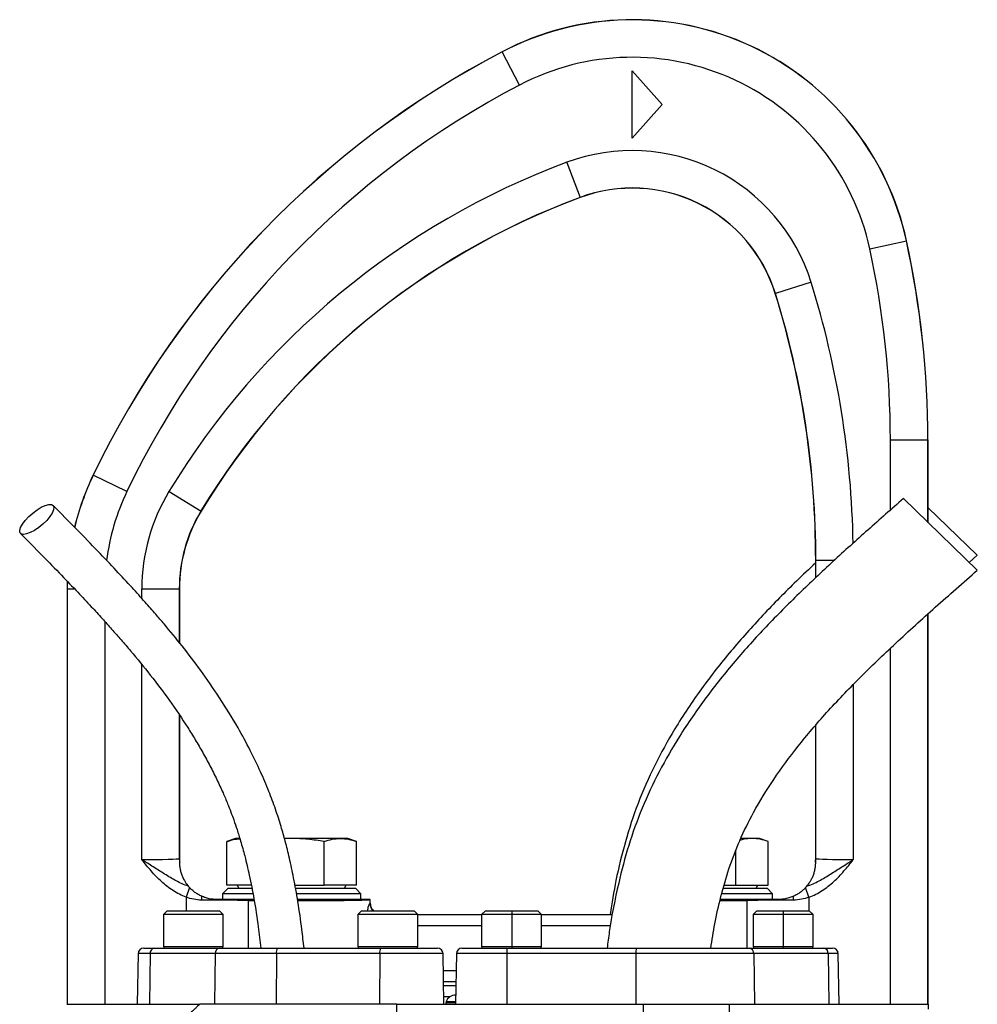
# Model space of a CAD drawing. Header units: millimetres. Extents: x 51 to 3958, y 1087 to 2585.
# Tile 11 of 12: x 1870 to 2126, y 2322 to 2585. Entities that reach past the tile are written whole.
import ezdxf

# ---------------------------------------------------------------- set-up
doc = ezdxf.new("R2010")
doc.units = ezdxf.units.MM

msp = doc.modelspace()

# ---------------------------------------------------------------- linework, layer by layer
at = {"color": 7, "linetype": 'Continuous', "lineweight": 25}
for p, q in [((1999.07, 2576.21), (1999.05, 2576.25)), ((1999.05, 2576.25), (1999.05, 2576.25)), ((2003.71, 2567.36), (1999.07, 2576.21)), ((2033.85, 2553.18), (2033.85, 2571.18)), ((2033.85, 2571.18), (2041.85, 2562.18)), ((2041.85, 2562.18), (2033.85, 2553.18)), ((2016.39, 2546.72), (2019.88, 2537.35)), ((2019.88, 2537.35), (2019.9, 2537.31)), ((2097.32, 2523.63), (2107.09, 2525.76)), ((2107.09, 2525.76), (2107.14, 2525.77)), ((2107.14, 2525.77), (2107.14, 2525.77)), ((2081.65, 2514.67), (2072.1, 2511.7)), ((2072.1, 2511.7), (2072.05, 2511.69)), ((2102.81, 2472.62), (2112.81, 2472.62)), ((2112.81, 2472.62), (2112.85, 2472.62)), ((2112.85, 2450.54), (2112.85, 2472.62)), ((2112.85, 2472.62), (2112.85, 2472.62)), ((1889.81, 2463.14), (1889.77, 2463.16)), ((1889.77, 2463.16), (1889.77, 2463.16)), ((1898.82, 2458.81), (1889.81, 2463.14)), ((1910.06, 2458.77), (1918.61, 2453.58)), ((2126.03, 2437.77), (2106.29, 2456.91)), ((2126.03, 2441.77), (2112.85, 2454.54)), ((1918.61, 2453.58), (1918.65, 2453.56)), ((2123.87, 2439.86), (2126.03, 2441.77)), ((2082.9, 2440.5), (2082.85, 2440.5)), ((2082.85, 2435.73), (2082.85, 2440.5)), ((1882.88, 2434.79), (1882.86, 2432.82)), ((1882.86, 2432.82), (1882.86, 2321.82)), ((1882.86, 2432.82), (1882.86, 2321.82)), ((1882.9, 2432.82), (1882.86, 2432.82)), ((1882.86, 2432.82), (1882.86, 2432.82)), ((1882.9, 2321.82), (1882.9, 2432.82)), ((1902.81, 2432.82), (1912.81, 2432.82)), ((1912.81, 2432.82), (1912.85, 2432.82)), ((1912.85, 2432.82), (1912.85, 2418.39)), ((2112.85, 2321.82), (2112.85, 2426.1)), ((1912.85, 2399), (1912.85, 2360.82)), ((2082.85, 2360.82), (2082.85, 2396.29)), ((1927.85, 2366.12), (1925.53, 2365.28)), ((1925.53, 2353.62), (1925.53, 2365.28)), ((1928.81, 2366.12), (1927.85, 2366.12)), ((1942.85, 2366.12), (1940.88, 2366.12)), ((1942.85, 2366.12), (1940.94, 2366.02)), ((1955.84, 2366.12), (1942.85, 2366.12)), ((1951.51, 2353.62), (1951.51, 2365.28)), ((1957.85, 2366.12), (1955.84, 2366.12)), ((1960.17, 2365.28), (1957.85, 2366.12)), ((1960.17, 2353.62), (1960.17, 2365.28)), ((2065.84, 2366.12), (2062.87, 2366.12)), ((2067.85, 2366.12), (2065.84, 2366.12)), ((2070.17, 2365.28), (2067.85, 2366.12)), ((2070.17, 2353.62), (2070.17, 2365.28)), ((2061.51, 2353.62), (2061.51, 2362.78)), ((1912.81, 2360.77), (1912.85, 2360.82)), ((2082.85, 2360.82), (2082.9, 2360.77)), ((1915.55, 2353), (1914.66, 2350.47)), ((1925.85, 2352.82), (1924.35, 2351.32)), ((1924.35, 2351.32), (1924.35, 2349.82)), ((1924.48, 2351.32), (1924.35, 2351.32)), ((1932.41, 2351.32), (1924.48, 2351.32)), ((1932.03, 2353.62), (1925.53, 2353.62)), ((1925.85, 2352.82), (1925.97, 2352.82)), ((1925.97, 2352.82), (1932.09, 2352.82)), ((1928.3, 2353.62), (1928.76, 2352.82)), ((1943.72, 2353.62), (1951.51, 2353.62)), ((1943.87, 2352.82), (1959.85, 2352.82)), ((1961.35, 2351.32), (1944.13, 2351.32)), ((1960.17, 2353.62), (1951.51, 2353.62)), ((1956.95, 2352.82), (1957.41, 2353.62)), ((1961.35, 2351.32), (1959.85, 2352.82)), ((1961.35, 2349.82), (1961.35, 2351.32)), ((2071.35, 2351.32), (2057.75, 2351.32)), ((2058.22, 2352.82), (2069.85, 2352.82)), ((2058.41, 2353.62), (2061.51, 2353.62)), ((2061.51, 2353.62), (2070.17, 2353.62)), ((2066.95, 2352.82), (2067.41, 2353.62)), ((2071.35, 2351.32), (2069.85, 2352.82)), ((2071.35, 2349.82), (2071.35, 2351.32)), ((2081.04, 2350.47), (2080.16, 2353)), ((1932.77, 2349.82), (1931.25, 2349.82)), ((1963.85, 2348.82), (1963.85, 2349.82)), ((1963.85, 2349.82), (1963.85, 2349.82)), ((1909.57, 2346.82), (1908.57, 2345.82)), ((1909.57, 2346.82), (1923.57, 2346.82)), ((1924.57, 2345.82), (1923.57, 2346.82)), ((1961.53, 2346.82), (1960.53, 2345.82)), ((1961.53, 2346.82), (1975.53, 2346.82)), ((1976.53, 2345.82), (1975.53, 2346.82)), ((1994.6, 2346.82), (1993.6, 2345.82)), ((1994.6, 2346.82), (2001.62, 2346.82)), ((2001.62, 2346.82), (2001.62, 2345.82)), ((2001.62, 2346.82), (2008.63, 2346.82)), ((2009.63, 2345.82), (2008.63, 2346.82)), ((2067.11, 2346.82), (2066.11, 2345.82)), ((2067.11, 2346.82), (2074.12, 2346.82)), ((2074.12, 2346.82), (2074.12, 2345.82)), ((2074.12, 2346.82), (2081.14, 2346.82)), ((2082.14, 2345.82), (2081.14, 2346.82)), ((1908.57, 2345.82), (1908.57, 2337.22)), ((1924.57, 2345.82), (1908.57, 2345.82)), ((1924.57, 2337.22), (1924.57, 2345.82)), ((1960.53, 2345.82), (1960.53, 2337.22)), ((1976.53, 2345.82), (1960.53, 2345.82)), ((1976.53, 2337.22), (1976.53, 2345.82)), ((1976.53, 2345.82), (1993.6, 2345.82)), ((1976.53, 2345.79), (1993.6, 2345.79)), ((1993.6, 2345.82), (1993.6, 2337.22)), ((2001.62, 2345.82), (1993.6, 2345.82)), ((2001.62, 2345.82), (2001.62, 2337.22)), ((2009.63, 2345.82), (2001.62, 2345.82)), ((2009.63, 2337.22), (2009.63, 2345.82)), ((2009.63, 2345.82), (2028.6, 2345.82)), ((2009.63, 2345.79), (2028.59, 2345.79)), ((2066.11, 2345.82), (2066.11, 2337.22)), ((2074.12, 2345.82), (2066.11, 2345.82)), ((2074.12, 2345.82), (2074.12, 2337.22)), ((2082.14, 2345.82), (2074.12, 2345.82)), ((2082.14, 2337.22), (2082.14, 2345.82)), ((1903.31, 2336.82), (1906.19, 2336.82)), ((1906.19, 2336.82), (1923.56, 2336.82)), ((1923.56, 2336.82), (1938.97, 2336.82)), ((1938.97, 2336.82), (1966.58, 2336.82)), ((1966.58, 2336.82), (1981.8, 2336.82)), ((1988.34, 2336.82), (2000.45, 2336.82)), ((2000.45, 2336.82), (2034.95, 2336.82)), ((2034.95, 2336.82), (2065.1, 2336.82)), ((2065.1, 2336.82), (2084.97, 2336.82)), ((2084.97, 2336.82), (2087.37, 2336.82)), ((1901.81, 2335.35), (1901.57, 2321.82)), ((1905.02, 2335.35), (1904.83, 2321.82)), ((1922.39, 2335.35), (1905.02, 2335.35)), ((1922.39, 2335.35), (1922.2, 2321.82)), ((1938.75, 2335.35), (1922.39, 2335.35)), ((1938.75, 2335.35), (1938.72, 2321.82)), ((1966.35, 2335.35), (1938.75, 2335.35)), ((1966.35, 2335.35), (1966.32, 2321.82)), ((1983.53, 2321.82), (1983.3, 2335.35)), ((1986.84, 2335.35), (1986.6, 2321.82)), ((2000.31, 2335.35), (2000.29, 2321.82)), ((2034.82, 2335.35), (2000.31, 2335.35)), ((2034.82, 2335.35), (2034.8, 2321.82)), ((2066.33, 2335.35), (2034.82, 2335.35)), ((2066.33, 2335.35), (2066.52, 2321.82)), ((2086.2, 2335.35), (2066.33, 2335.35)), ((2086.2, 2335.35), (2086.39, 2321.82)), ((2089.11, 2321.82), (2088.87, 2335.35)), ((1986.71, 2327.86), (1983.43, 2327.86)), ((1986.71, 2327.82), (1983.43, 2327.82)), ((1983.45, 2326.82), (1986.57, 2326.82)), ((1985.1, 2323.82), (1983.5, 2323.82)), ((1984.05, 2322.32), (1986.61, 2322.32)), ((1984.05, 2322.32), (1984.05, 2321.82)), ((1970.97, 2321.82), (1918.29, 2321.82)), ((1970.87, 2287.86), (1970.97, 2321.82)), ((1970.97, 2321.82), (2036.83, 2321.82)), ((2036.78, 2305.35), (2036.83, 2321.82)), ((2036.83, 2321.82), (2059.78, 2321.82)), ((2060.02, 2308.56), (2059.78, 2321.82)), ((2059.78, 2321.82), (2112.95, 2321.82)), ((2113, 2320.54), (2112.95, 2321.82))]:
    msp.add_line(p, q, dxfattribs=at)
at = {"color": 1, "linetype": 'Continuous', "lineweight": 25}
for p, q in [((2102.81, 2453.83), (2102.81, 2472.62)), ((2112.81, 2472.62), (2112.81, 2450.59)), ((2112.85, 2450.55), (2112.85, 2472.62)), ((2082.9, 2440.5), (2087.84, 2440.5)), ((2082.9, 2435.78), (2082.9, 2440.5)), ((1882.88, 2434.78), (1882.86, 2432.82)), ((1882.9, 2432.82), (1882.92, 2434.65)), ((1882.9, 2432.82), (1884.64, 2432.82)), ((1902.81, 2430.22), (1902.81, 2432.82)), ((1912.81, 2432.82), (1912.81, 2418.45)), ((2112.81, 2426.06), (2112.81, 2321.82)), ((2112.85, 2321.82), (2112.85, 2426.1)), ((1892.9, 2424.09), (1892.9, 2321.82)), ((2102.81, 2321.82), (2102.81, 2416.9)), ((1902.81, 2360.47), (1902.81, 2412.53)), ((2092.9, 2407.22), (2092.9, 2360.47)), ((1912.81, 2399.07), (1912.81, 2360.77)), ((2082.9, 2360.77), (2082.9, 2396.35)), ((1914.66, 2350.47), (1914.66, 2346.82)), ((1931.25, 2349.56), (1931.25, 2336.82)), ((2064.46, 2349.56), (2064.46, 2336.82)), ((2081.04, 2350.47), (2081.04, 2346.82)), ((1993.6, 2342.79), (1976.53, 2342.79)), ((2028.01, 2342.79), (2009.63, 2342.79)), ((1908.57, 2337.22), (1924.57, 2337.22)), ((1960.53, 2337.22), (1976.53, 2337.22)), ((1993.6, 2337.22), (2001.62, 2337.22)), ((2001.62, 2337.22), (2009.63, 2337.22)), ((2066.11, 2337.22), (2074.12, 2337.22)), ((2074.12, 2337.22), (2082.14, 2337.22)), ((1905.02, 2335.35), (1901.81, 2335.35)), ((1983.3, 2335.35), (1966.35, 2335.35)), ((2000.31, 2335.35), (1986.84, 2335.35)), ((2088.87, 2335.35), (2086.2, 2335.35)), ((1983.38, 2330.86), (1986.76, 2330.86)), ((1984.13, 2322.54), (1986.61, 2322.54))]:
    msp.add_line(p, q, dxfattribs=at)
at = {"color": 7, "linetype": 'Continuous', "lineweight": 25, "flags": 128}
msp.add_lwpolyline([(1871.16, 2447.33), (1870.56, 2447.46), (1870.22, 2447.83), (1870.16, 2448.42), (1870.39, 2449.19), (1870.9, 2450.1), (1871.64, 2451.08), (1872.58, 2452.09), (1873.66, 2453.04), (1874.8, 2453.89), (1875.94, 2454.57), (1877, 2455.06), (1877.92, 2455.31), (1878.64, 2455.31), (1879.12, 2455.06), (1879.32, 2454.57), (1879.23, 2453.89), (1878.86, 2453.04), (1878.23, 2452.09), (1877.38, 2451.08), (1876.37, 2450.1), (1875.25, 2449.19), (1874.1, 2448.42), (1872.99, 2447.83), (1871.99, 2447.46), (1871.16, 2447.33)], dxfattribs=at)
at = {"color": 7, "linetype": 'Continuous', "lineweight": 25}
for centre, radius, start, end in [((2033.85, 2509.82), 75, 12.2738, 117.6514), ((2033.85, 2509.82), 75, 12.2738, 117.6514), ((2033.85, 2509.82), 74.95, 12.2738, 117.6514), ((2115.07, 2354.81), 250, 117.6514, 154.3162), ((2115.07, 2354.81), 250, 117.6514, 154.3162), ((2115.07, 2354.81), 249.95, 117.6514, 154.3162), ((2033.85, 2509.82), 64.95, 12.2738, 117.6514), ((2115.07, 2354.81), 239.95, 117.6514, 154.3162), ((2033.85, 2499.82), 50.05, 17.2539, 110.4186), ((2089.67, 2349.88), 210.05, 110.4186, 148.7738), ((2033.85, 2499.82), 40.05, 17.2539, 110.4186), ((2033.85, 2499.82), 40, 17.2539, 110.4186), ((2089.67, 2349.88), 200.05, 110.4186, 148.7738), ((2089.67, 2349.88), 200, 110.4186, 148.7738), ((1862.85, 2472.62), 249.95, 0, 12.2738), ((1862.85, 2472.62), 250, 0, 12.2738), ((1862.85, 2472.62), 250, 0, 12.2738), ((1862.85, 2472.62), 239.95, 0, 12.2738), ((1842.85, 2440.5), 240, 0, 17.2539), ((1842.85, 2440.5), 240.05, 0, 17.2539), ((1952.85, 2432.82), 70, 154.3162, 166.5005), ((1952.85, 2432.82), 50.05, 148.7738, 180), ((1952.85, 2432.82), 40.05, 148.7738, 180), ((1952.85, 2432.82), 40, 148.7738, 180), ((1920.81, 2360.78), 8, 180.0175, 186.8534), ((2074.9, 2360.78), 8, 353.1466, 359.9825), ((1939.55, 2349.61), 20.79, 177.0444, 179.899), ((1936.66, 2349.52), 5.42, 176.7649, 179.5405), ((2059.04, 2349.52), 5.42, 0.4595, 3.2351), ((2056.16, 2349.61), 20.79, 0.101, 2.9556), ((1903.31, 2335.32), 1.5, 90, 179), ((1906.37, 2335.47), 1.36, 97.6531, 185.2722), ((1908.97, 2337.22), 0.4, 180, 270), ((1923.74, 2335.47), 1.36, 97.6531, 185.2722), ((1924.17, 2337.22), 0.4, 270, 0), ((1941.4, 2335.7), 2.67, 155.2611, 187.6513), ((1960.93, 2337.22), 0.4, 180, 270), ((1969, 2335.7), 2.67, 155.2611, 187.6513), ((1976.13, 2337.22), 0.4, 270, 0), ((1981.8, 2335.32), 1.5, 1, 90), ((1988.34, 2335.32), 1.5, 90, 179), ((1994, 2337.22), 0.4, 180, 270), ((2004.62, 2335.71), 4.32, 165.0616, 184.8017), ((2009.23, 2337.22), 0.4, 270, 0), ((2039.12, 2335.71), 4.32, 165.0616, 184.8017), ((2064.95, 2335.45), 1.38, 355.7484, 83.8791), ((2066.51, 2337.22), 0.4, 180, 270), ((2081.74, 2337.22), 0.4, 270, 0), ((2084.82, 2335.45), 1.38, 355.7484, 83.8791), ((2087.37, 2335.32), 1.5, 1, 90), ((1984.32, 2322.47), 0.2, 161.1706, 228.5904), ((1986.55, 2321.71), 2.56, 87.9777, 161.1706)]:
    msp.add_arc(centre, radius, start, end, dxfattribs=at)
at = {"color": 1, "linetype": 'Continuous', "lineweight": 25}
for centre, radius, start, end in [((1842.85, 2440.5), 250.05, 1.0004, 17.2539), ((1952.85, 2432.82), 70, 154.3162, 166.5025), ((1952.85, 2432.82), 69.95, 154.3162, 166.5174), ((1952.85, 2432.82), 59.95, 154.3162, 172.7857), ((1966.78, 2348.79), 3.01, 180.0814, 220.828)]:
    msp.add_arc(centre, radius, start, end, dxfattribs=at)
at = {"color": 7, "linetype": 'Continuous', "lineweight": 25}
for centre, major_axis, ratio, start_param, end_param in [((1902.81, 2360.78), (10, 0), 0.031419, 4.712389, 6.265732), ((1920.85, 2360.82), (-5.66, -5.66), 0.999695, 5.497939, 5.623097), ((2074.85, 2360.82), (5.66, -5.66), 0.999695, 0.660088, 0.785246), ((2092.9, 2360.78), (10, 0), 0.031419, 3.159046, 4.712389), ((1914.66, 2349.08), (30, 0), 0.019201, 0.985111, 1.433744), ((1942.85, 2348.82), (21, 0), 0.019949, 6.195376, 6.283185), ((2081.04, 2349.08), (30, 0), 0.019201, 1.707848, 2.156482)]:
    msp.add_ellipse(centre, major_axis=major_axis, ratio=ratio, start_param=start_param, end_param=end_param, dxfattribs=at)
at = {"color": 1, "linetype": 'Continuous', "lineweight": 25}
for centre, start_param, end_param in [((1942.85, 2349.82), 4.126703, 4.213753), ((1942.85, 2349.82), 4.789131, 6.283185), ((2052.85, 2349.82), 4.926508, 5.298075)]:
    msp.add_ellipse(centre, major_axis=(21, 0), ratio=0.014961, start_param=start_param, end_param=end_param, dxfattribs=at)
at = {"color": 7, "linetype": 'Continuous', "lineweight": 25}
for points, knots in [([(2106.29, 2456.91), (2103.11, 2454.11), (2096.8, 2448.56), (2087.46, 2440.15), (2078.36, 2431.58), (2069.57, 2422.76), (2061.2, 2413.53), (2053.4, 2403.79), (2046.62, 2393.92), (2040.92, 2384.04), (2036.33, 2374.3), (2032.77, 2364.33), (2029.87, 2353.29), (2028.06, 2344.12), (2027.31, 2338.27), (2027.12, 2336.82)], [0, 0, 0, 0, 0.085807, 0.170673, 0.255021, 0.339226, 0.423389, 0.507665, 0.592278, 0.666053, 0.738902, 0.810457, 0.880433, 0.970337, 1, 1, 1, 1]), ([(1946.14, 2336.82), (1945.95, 2338.49), (1945.5, 2342.65), (1944.58, 2348.92), (1943.46, 2355.28), (1942.32, 2360.65), (1941.19, 2365.21), (1939.96, 2369.57), (1938.52, 2374.02), (1936.7, 2378.91), (1934.47, 2384.16), (1931.73, 2389.85), (1928.12, 2396.49), (1923.72, 2403.64), (1918.68, 2410.89), (1913.7, 2417.42), (1909.64, 2422.37), (1906.34, 2426.23), (1903.5, 2429.47), (1899.98, 2433.37), (1895.77, 2437.91), (1890.85, 2443.08), (1885.22, 2448.87), (1881.21, 2452.93), (1879.1, 2455.07)], [0, 0, 0, 0, 0.034703, 0.08658, 0.131268, 0.168574, 0.200777, 0.229187, 0.263122, 0.298697, 0.338858, 0.383617, 0.432609, 0.500193, 0.564074, 0.623916, 0.679332, 0.704294, 0.735828, 0.774497, 0.820258, 0.873091, 0.932995, 1, 1, 1, 1]), ([(1870.37, 2447.6), (1872.32, 2445.62), (1875.98, 2441.91), (1881.09, 2436.68), (1885.45, 2432.14), (1889.08, 2428.28), (1892.09, 2425), (1894.74, 2422.06), (1897.27, 2419.18), (1900.75, 2415.13), (1905.12, 2409.78), (1910.25, 2402.97), (1914.21, 2397.15), (1917.11, 2392.47), (1919.09, 2389.07), (1921.02, 2385.53), (1922.83, 2381.93), (1924.4, 2378.54), (1925.63, 2375.64), (1926.58, 2373.22), (1927.42, 2370.92), (1928.3, 2368.35), (1929.29, 2365.15), (1930.41, 2361.09), (1931.63, 2355.95), (1932.85, 2349.62), (1933.87, 2343.12), (1934.37, 2338.71), (1934.58, 2336.82)], [0, 0, 0, 0, 0.065361, 0.122756, 0.172169, 0.213618, 0.247133, 0.276595, 0.306479, 0.336779, 0.401532, 0.467426, 0.534326, 0.563587, 0.593512, 0.62409, 0.655316, 0.684641, 0.708205, 0.725996, 0.742695, 0.762775, 0.78645, 0.817033, 0.855795, 0.90289, 0.9585, 1, 1, 1, 1]), ([(2082.85, 2439.73), (2081.13, 2438.11), (2076.3, 2433.58), (2068.67, 2425.81), (2060.13, 2416.28), (2052.21, 2406.19), (2045.38, 2395.95), (2039.71, 2385.7), (2035.24, 2375.6), (2031.9, 2365.3), (2029.44, 2355.38), (2028.39, 2348.86), (2027.9, 2345.82)], [0, 0, 0, 0, 0.06372, 0.178672, 0.293632, 0.40886, 0.524574, 0.625274, 0.724562, 0.821988, 0.91705, 1, 1, 1, 1]), ([(2054.82, 2336.82), (2055.15, 2338.99), (2055.87, 2343.61), (2057.47, 2350.69), (2059.61, 2358.13), (2062.49, 2365.68), (2066.44, 2373.69), (2071.64, 2382.14), (2078.2, 2391.03), (2085.88, 2400.03), (2094.64, 2409.18), (2104.38, 2418.5), (2114.95, 2428.05), (2122.28, 2434.48), (2126.03, 2437.77)], [0, 0, 0, 0, 0.051899, 0.110672, 0.171581, 0.235041, 0.301732, 0.382715, 0.469577, 0.562869, 0.66279, 0.769231, 0.881835, 1, 1, 1, 1]), ([(1925.53, 2365.28), (1925.58, 2365.29), (1926.31, 2365.56), (1927.47, 2365.93), (1928.59, 2366.01), (1929, 2366.04)], [0, 0, 0, 0, 0.039647, 0.6408186, 1, 1, 1, 1]), ([(1951.51, 2365.28), (1950.07, 2365.54), (1948.63, 2365.75), (1945.74, 2366.04), (1944.3, 2366.12), (1942.85, 2366.12)], [0, 0, 0, 0, 0.5, 0.5, 1, 1, 1, 1]), ([(1951.51, 2365.28), (1952.24, 2365.54), (1952.96, 2365.75), (1954.4, 2366.04), (1955.12, 2366.12), (1955.84, 2366.12)], [0, 0, 0, 0, 0.5, 0.5, 1, 1, 1, 1]), ([(1955.84, 2366.12), (1956.57, 2366.12), (1957.29, 2366.04), (1958.73, 2365.75), (1959.45, 2365.54), (1960.17, 2365.28)], [0, 0, 0, 0, 0.5, 0.5, 1, 1, 1, 1]), ([(2065.84, 2366.12), (2065.12, 2366.09), (2064.03, 2366.05), (2062.96, 2365.7), (2062.6, 2365.59)], [0, 0, 0, 0, 0.6651888, 1, 1, 1, 1]), ([(2070.17, 2365.28), (2069.45, 2365.54), (2068.73, 2365.75), (2067.29, 2366.04), (2066.57, 2366.12), (2065.84, 2366.12)], [0, 0, 0, 0, 0.5, 0.5, 1, 1, 1, 1]), ([(1914.66, 2350.47), (1913.41, 2350.9), (1912.24, 2351.49), (1910.58, 2352.55), (1910.04, 2352.93), (1909, 2353.74), (1908.5, 2354.17), (1907.06, 2355.5), (1906.16, 2356.45), (1904.45, 2358.42), (1903.62, 2359.44), (1902.81, 2360.47)], [0, 0, 0, 0, 0.25, 0.25, 0.375, 0.375, 0.5, 0.5, 0.75, 0.75, 1, 1, 1, 1]), ([(1915.22, 2353.37), (1914.08, 2353.75), (1913.01, 2354.25), (1910.92, 2355.36), (1909.9, 2355.97), (1907.89, 2357.23), (1906.88, 2357.87), (1905.36, 2358.84), (1904.86, 2359.16), (1904.09, 2359.65), (1903.83, 2359.81), (1903.45, 2360.06), (1903.32, 2360.14), (1903.07, 2360.3), (1902.94, 2360.38), (1902.81, 2360.47)], [0, 0, 0, 0, 0.25, 0.25, 0.5, 0.5, 0.75, 0.75, 0.875, 0.875, 0.9375, 0.9375, 0.96875, 0.96875, 1, 1, 1, 1]), ([(1912.85, 2359.82), (1912.85, 2359.74), (1912.85, 2359.62), (1912.86, 2359.35), (1912.87, 2359.19), (1912.91, 2358.73), (1912.95, 2358.39), (1913.07, 2357.73), (1913.15, 2357.4), (1913.33, 2356.75), (1913.44, 2356.43), (1913.8, 2355.52), (1914.09, 2354.98), (1914.52, 2354.28), (1914.67, 2354.07), (1914.96, 2353.68), (1915.09, 2353.51), (1915.22, 2353.37)], [0, 0, 0, 0, 0.0625, 0.0625, 0.125, 0.125, 0.25, 0.25, 0.375, 0.375, 0.5, 0.5, 0.75, 0.75, 0.875, 0.875, 1, 1, 1, 1]), ([(2080.49, 2353.37), (2081.62, 2353.75), (2082.7, 2354.25), (2084.79, 2355.36), (2085.8, 2355.97), (2087.82, 2357.23), (2088.82, 2357.87), (2090.34, 2358.84), (2090.85, 2359.16), (2091.62, 2359.65), (2091.87, 2359.81), (2092.26, 2360.06), (2092.38, 2360.14), (2092.64, 2360.3), (2092.77, 2360.38), (2092.9, 2360.47)], [0, 0, 0, 0, 0.25, 0.25, 0.5, 0.5, 0.75, 0.75, 0.875, 0.875, 0.9375, 0.9375, 0.96875, 0.96875, 1, 1, 1, 1]), ([(2080.49, 2353.37), (2080.74, 2353.66), (2081.03, 2354.04), (2081.47, 2354.75), (2081.62, 2355), (2081.9, 2355.55), (2082.03, 2355.83), (2082.27, 2356.43), (2082.38, 2356.75), (2082.56, 2357.4), (2082.64, 2357.73), (2082.76, 2358.4), (2082.8, 2358.73), (2082.84, 2359.2), (2082.84, 2359.35), (2082.85, 2359.62), (2082.85, 2359.74), (2082.85, 2359.82)], [0, 0, 0, 0, 0.25, 0.25, 0.375, 0.375, 0.5, 0.5, 0.625, 0.625, 0.75, 0.75, 0.875, 0.875, 0.9375, 0.9375, 1, 1, 1, 1]), ([(2081.04, 2350.47), (2082.3, 2350.9), (2083.47, 2351.49), (2085.13, 2352.55), (2085.67, 2352.93), (2086.71, 2353.74), (2087.21, 2354.17), (2088.65, 2355.5), (2089.55, 2356.45), (2091.26, 2358.42), (2092.08, 2359.44), (2092.9, 2360.47)], [0, 0, 0, 0, 0.25, 0.25, 0.375, 0.375, 0.5, 0.5, 0.75, 0.75, 1, 1, 1, 1]), ([(1918.79, 2350.69), (1918.46, 2350.83), (1918.15, 2350.99), (1917.55, 2351.34), (1917.26, 2351.53), (1916.7, 2351.93), (1916.44, 2352.14), (1915.95, 2352.58), (1915.73, 2352.8), (1915.55, 2353)], [0, 0, 0, 0, 0.25, 0.25, 0.5, 0.5, 0.75, 0.75, 1, 1, 1, 1]), ([(2080.16, 2353), (2079.97, 2352.8), (2079.75, 2352.58), (2079.27, 2352.15), (2079.01, 2351.93), (2078.45, 2351.53), (2078.16, 2351.34), (2077.56, 2350.99), (2077.24, 2350.83), (2076.92, 2350.69)], [0, 0, 0, 0, 0.25, 0.25, 0.5, 0.5, 0.75, 0.75, 1, 1, 1, 1]), ([(1922.85, 2349.82), (1922.16, 2349.82), (1921.47, 2349.89), (1920.44, 2350.11), (1920.1, 2350.2), (1919.43, 2350.42), (1919.11, 2350.54), (1918.79, 2350.69)], [0, 0, 0, 0, 0.5, 0.5, 0.75, 0.75, 1, 1, 1, 1]), ([(1931.25, 2349.82), (1929.96, 2349.82), (1928.61, 2349.82), (1926.51, 2349.82), (1925.79, 2349.82), (1924.34, 2349.82), (1923.6, 2349.82), (1922.85, 2349.82)], [0, 0, 0, 0, 0.5, 0.5, 0.75, 0.75, 1, 1, 1, 1]), ([(1963.85, 2349.82), (1963.81, 2349.82), (1963.72, 2349.82), (1963.04, 2349.82), (1961.96, 2349.82), (1960.4, 2349.82), (1958.31, 2349.82), (1955.69, 2349.82), (1952.69, 2349.82), (1949.42, 2349.82), (1946.61, 2349.82), (1944.91, 2349.82), (1944.39, 2349.82)], [0, 0, 0, 0, 0.09683, 0.193659, 0.290488, 0.387317, 0.499886, 0.612455, 0.725098, 0.837741, 0.950468, 1, 1, 1, 1]), ([(1963.85, 2348.82), (1963.85, 2348.8), (1963.85, 2348.58), (1963.93, 2348.03), (1964.18, 2347.32), (1964.55, 2346.95), (1964.67, 2346.82)], [0, 0, 0, 0, 0.024717, 0.298978, 0.752897, 1, 1, 1, 1]), ([(2064.45, 2349.82), (2063.58, 2349.82), (2061.84, 2349.82), (2059.43, 2349.82), (2057.89, 2349.82), (2057.35, 2349.82)], [0, 0, 0, 0, 0.3928011, 0.7856029, 1, 1, 1, 1]), ([(2072.85, 2349.82), (2071.36, 2349.82), (2069.91, 2349.82), (2067.81, 2349.82), (2067.12, 2349.82), (2065.76, 2349.82), (2065.1, 2349.82), (2064.45, 2349.82)], [0, 0, 0, 0, 0.5, 0.5, 0.75, 0.75, 1, 1, 1, 1]), ([(2076.92, 2350.69), (2076.28, 2350.4), (2075.62, 2350.19), (2074.59, 2349.97), (2074.25, 2349.91), (2073.55, 2349.84), (2073.2, 2349.82), (2072.85, 2349.82)], [0, 0, 0, 0, 0.5, 0.5, 0.75, 0.75, 1, 1, 1, 1]), ([(2001.62, 2337.22), (2001.62, 2337.12), (2001.62, 2337.01), (2001.62, 2336.87), (2001.62, 2336.82), (2001.62, 2336.82)], [0, 0, 0, 0, 0.5, 0.5, 1, 1, 1, 1]), ([(2074.12, 2337.22), (2074.12, 2337.12), (2074.12, 2337.01), (2074.12, 2336.87), (2074.12, 2336.82), (2074.12, 2336.82)], [0, 0, 0, 0, 0.5, 0.5, 1, 1, 1, 1]), ([(1882.78, 2321.82), (1882.86, 2321.82), (1883.03, 2321.82), (1884.31, 2321.82), (1885.71, 2321.82), (1886.33, 2321.82)], [0, 0, 0, 0, 0.350697, 0.715114, 1, 1, 1, 1]), ([(1886.33, 2321.82), (1886.41, 2321.82), (1886.58, 2321.82), (1886.85, 2321.82), (1887.13, 2321.82), (1887.42, 2321.82), (1887.72, 2321.82), (1888.03, 2321.82), (1888.35, 2321.82), (1888.68, 2321.82), (1889.02, 2321.82), (1889.37, 2321.82), (1889.73, 2321.82), (1890.1, 2321.82), (1890.48, 2321.82), (1890.87, 2321.82), (1891.27, 2321.82), (1891.68, 2321.82), (1892.1, 2321.82), (1892.54, 2321.82), (1892.98, 2321.82), (1893.43, 2321.82), (1893.89, 2321.82), (1894.36, 2321.82), (1894.84, 2321.82), (1895.34, 2321.82), (1895.84, 2321.82), (1896.35, 2321.82), (1896.87, 2321.82), (1897.41, 2321.82), (1897.95, 2321.82), (1898.5, 2321.82), (1899.67, 2321.82), (1901.5, 2321.82), (1903.74, 2321.82), (1905.77, 2321.82), (1907.61, 2321.82), (1910.22, 2321.82), (1913.79, 2321.82), (1916.72, 2321.82), (1918.29, 2321.82)], [0, 0, 0, 0, 0.0154777, 0.0309788, 0.0465052, 0.0620591, 0.0776424, 0.0932573, 0.1089057, 0.1245896, 0.1403111, 0.156072, 0.1718744, 0.1877201, 0.2036112, 0.2195496, 0.2355371, 0.2515755, 0.2676669, 0.2838129, 0.3000155, 0.3162765, 0.3325975, 0.3489805, 0.365427, 0.381939, 0.398518, 0.4151657, 0.4318839, 0.4486741, 0.4655379, 0.4824771, 0.4994931, 0.5718067, 0.6427011, 0.6846802, 0.732282, 0.7855193, 0.8851253, 1, 1, 1, 1]), ([(1918.29, 2321.82), (1918.04, 2321.59), (1917.56, 2321.15), (1916.9, 2320.54), (1916.36, 2320.03), (1915.93, 2319.63), (1915.62, 2319.33), (1915.31, 2319.02), (1914.97, 2318.67), (1914.57, 2318.24), (1914.19, 2317.81), (1913.82, 2317.37), (1913.45, 2316.92), (1913.1, 2316.47), (1912.87, 2316.16), (1912.76, 2316)], [0, 0, 0, 0, 0.130608, 0.242339, 0.335183, 0.409136, 0.464192, 0.500351, 0.573381, 0.645815, 0.717679, 0.789002, 0.85981, 0.930133, 1, 1, 1, 1])]:
    msp.add_open_spline(points, degree=3, knots=knots, dxfattribs=at)
for points in [[(1912.86, 2359.82), (1912.86, 2359.82), (1912.86, 2359.82), (1912.85, 2359.82)], [(2082.85, 2359.82), (2082.85, 2359.82), (2082.85, 2359.82), (2082.84, 2359.82)], [(1915.55, 2353), (1915.41, 2353.14), (1915.3, 2353.27), (1915.22, 2353.37)], [(2080.49, 2353.37), (2080.41, 2353.27), (2080.3, 2353.14), (2080.16, 2353)], [(1918.76, 2349.65), (1917.35, 2349.65), (1915.99, 2349.96), (1914.66, 2350.47)], [(2081.04, 2350.47), (2079.72, 2349.96), (2078.36, 2349.65), (2076.95, 2349.65)]]:
    msp.add_open_spline(points, degree=3, dxfattribs=at)
at = {"color": 1, "linetype": 'Continuous', "lineweight": 25}
msp.add_open_spline([(1963.1, 2346.82), (1963.14, 2347.03), (1963.29, 2347.74), (1963.57, 2348.53), (1963.71, 2348.7), (1963.77, 2348.79)], degree=3, knots=[0, 0, 0, 0, 0.176888, 0.594424, 1, 1, 1, 1], dxfattribs=at)

doc.saveas('drawing.dxf')
